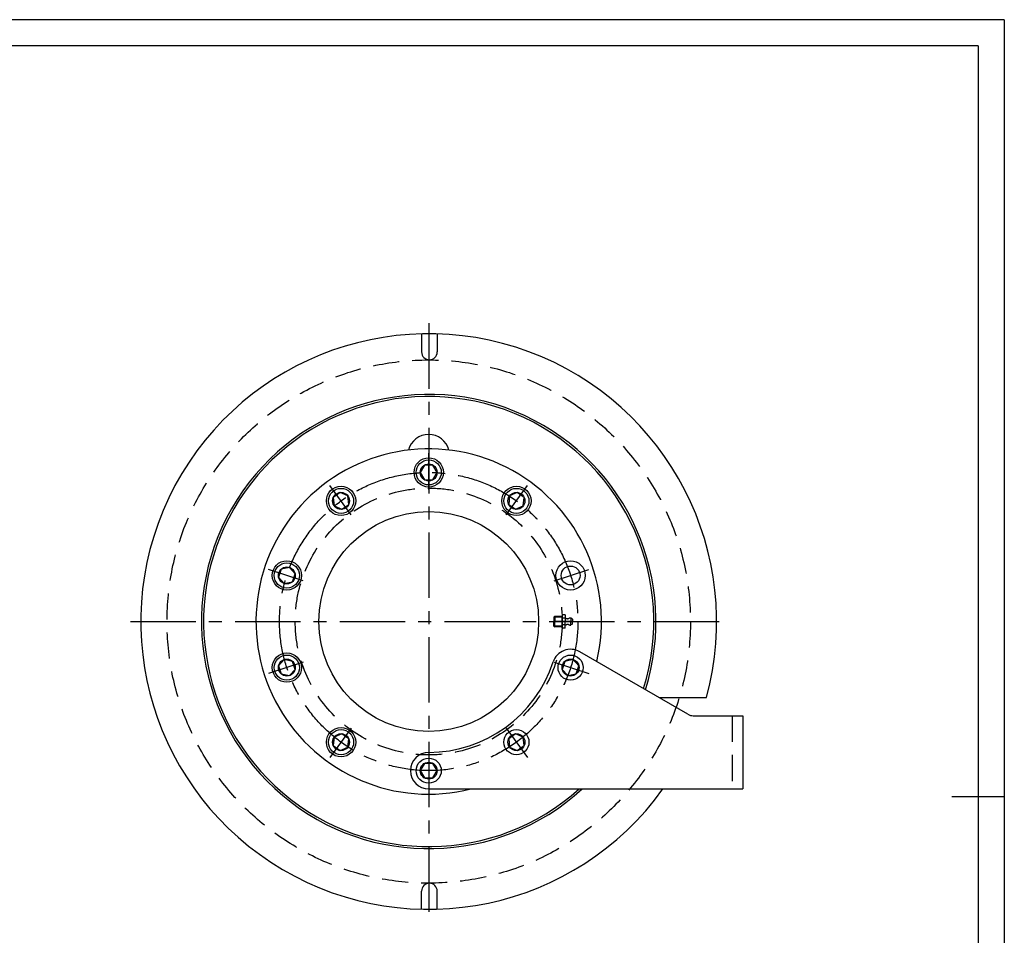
# Model space of a CAD drawing. Header units: millimetres. Extents: x -130 to 1975, y -25 to 1460.
# Tile 7 of 7: x 1034 to 1975, y 585 to 1460. Entities that reach past the tile are written whole.
import ezdxf

# ---------------------------------------------------------------- set-up
doc = ezdxf.new("R2010")
doc.units = ezdxf.units.MM
doc.header["$LTSCALE"] = 50
doc.linetypes.add('CENTER', pattern=[2, 1.25, -0.25, 0.25, -0.25])
doc.linetypes.add('DASHED', pattern=[0.75, 0.5, -0.25])
for name, color, linetype in [('1轮廓实线层', 7, 'Continuous'), ('2细线层', 4, 'Continuous'), ('3中心线层', 1, 'CENTER'), ('4虚线层', 6, 'DASHED'), ('图框层', 7, 'Continuous')]:
    doc.layers.add(name, color=color, linetype=linetype)

msp = doc.modelspace()

# ---------------------------------------------------------------- linework, layer by layer
at = {"layer": '1轮廓实线层'}
for p, q in [((1418.33, 1159.79), (1418.33, 1142.48)), ((1433.33, 1159.79), (1433.33, 1142.48)), ((1421.14, 1034.36), (1417.1, 1027.36)), ((1417.1, 1027.36), (1421.14, 1020.36)), ((1429.21, 1034.36), (1421.14, 1034.36)), ((1433.25, 1027.36), (1429.21, 1034.36)), ((1429.21, 1020.36), (1433.25, 1027.36)), ((1421.14, 1020.36), (1429.21, 1020.36)), ((1340.56, 1008.18), (1334.03, 1003.44)), ((1347.95, 1004.9), (1340.56, 1008.18)), ((1509.78, 1008.18), (1502.4, 1004.9)), ((1516.31, 1003.44), (1509.78, 1008.18)), ((1334.03, 1003.44), (1334.88, 995.4)), ((1348.79, 996.86), (1347.95, 1004.9)), ((1502.4, 1004.9), (1501.55, 996.86)), ((1515.47, 995.4), (1516.31, 1003.44)), ((1334.88, 995.4), (1342.26, 992.11)), ((1342.26, 992.11), (1348.79, 996.86)), ((1501.55, 996.86), (1508.08, 992.11)), ((1508.08, 992.11), (1515.47, 995.4)), ((1284.24, 934.9), (1281.74, 927.22)), ((1292.14, 936.58), (1284.24, 934.9)), ((1297.55, 930.57), (1292.14, 936.58)), ((1281.74, 927.22), (1287.15, 921.22)), ((1287.15, 921.22), (1295.06, 922.9)), ((1295.06, 922.9), (1297.55, 930.57)), ((1672.85, 796.21), (1569.46, 855.98)), ((1287.15, 848.51), (1281.74, 842.5)), ((1295.06, 846.83), (1287.15, 848.51)), ((1297.55, 839.15), (1295.06, 846.83)), ((1555.29, 846.83), (1552.79, 839.15)), ((1563.19, 848.51), (1555.29, 846.83)), ((1568.6, 842.5), (1563.19, 848.51)), ((1281.74, 842.5), (1284.24, 834.83)), ((1292.14, 833.15), (1297.55, 839.15)), ((1552.79, 839.15), (1558.2, 833.15)), ((1566.11, 834.83), (1568.6, 842.5)), ((1284.24, 834.83), (1292.14, 833.15)), ((1558.2, 833.15), (1566.11, 834.83)), ((1645.17, 812.36), (1690.44, 812.36)), ((1677.85, 794.86), (1725.17, 794.86)), ((1725.17, 794.86), (1725.17, 724.86)), ((1334.88, 774.33), (1334.03, 766.29)), ((1342.26, 777.61), (1334.88, 774.33)), ((1348.79, 772.87), (1342.26, 777.61)), ((1347.95, 764.83), (1348.79, 772.87)), ((1508.08, 777.61), (1501.55, 772.87)), ((1501.55, 772.87), (1502.4, 764.83)), ((1515.47, 774.33), (1508.08, 777.61)), ((1516.31, 766.29), (1515.47, 774.33)), ((1334.03, 766.29), (1340.56, 761.54)), ((1340.56, 761.54), (1347.95, 764.83)), ((1502.4, 764.83), (1509.78, 761.54)), ((1509.78, 761.54), (1516.31, 766.29)), ((1421.14, 749.36), (1417.1, 742.36)), ((1429.21, 749.36), (1421.14, 749.36)), ((1433.25, 742.36), (1429.21, 749.36)), ((1417.1, 742.36), (1421.14, 735.36)), ((1421.14, 735.36), (1429.21, 735.36)), ((1429.21, 735.36), (1433.25, 742.36)), ((1425.17, 724.86), (1725.17, 724.86)), ((1975, 717.5), (1925, 717.5)), ((1418.33, 609.94), (1418.33, 627.24)), ((1433.33, 609.94), (1433.33, 627.24))]:
    msp.add_line(p, q, dxfattribs=at)
for centre, radius in [((1425.17, 1027.36), 14), ((1425.17, 1027.36), 12), ((1425.17, 1027.36), 8.08), ((1341.41, 1000.15), 14), ((1341.41, 1000.15), 12), ((1341.41, 1000.15), 8.08), ((1508.93, 1000.15), 14), ((1508.93, 1000.15), 12), ((1508.93, 1000.15), 8.08), ((1425.17, 884.86), 105), ((1289.65, 928.9), 14), ((1289.65, 928.9), 12), ((1560.7, 928.9), 14), ((1289.65, 928.9), 8.08), ((1560.7, 928.9), 9), ((1289.65, 840.83), 14), ((1289.65, 840.83), 12), ((1289.65, 840.83), 8.08), ((1560.7, 840.83), 12), ((1560.7, 840.83), 8.08), ((1341.41, 769.58), 14), ((1341.41, 769.58), 12), ((1508.93, 769.58), 12), ((1341.41, 769.58), 8.08), ((1508.93, 769.58), 8.08), ((1425.17, 742.36), 12), ((1425.17, 742.36), 8.08)]:
    msp.add_circle(centre, radius, dxfattribs=at)
for centre, radius, start, end in [((1425.17, 884.86), 275, 344.71406, 324.42147), ((1425.83, 1142.48), 7.5, 180, 0), ((1425.17, 884.86), 217.05, 342.52939, 312.50904), ((1425.17, 884.86), 215.05, 342.64815, 311.92444), ((1425.17, 1043.61), 20, 14.81266, 165.18734), ((1425.17, 884.86), 165, 346.59208, 284.14111), ((1560.7, 840.83), 17.5, 59.9673, 162), ((1425.17, 884.86), 125, 270, 342), ((1677.85, 804.86), 10, 239.9673, 270), ((1425.17, 742.36), 17.5, 90, 270), ((1425.83, 627.24), 7.5, 0, 180)]:
    msp.add_arc(centre, radius, start, end, dxfattribs=at)
at = {"layer": '2细线层'}
for q in [(-125, 1460), (1975, -25)]:
    msp.add_line((1975, 1460), q, dxfattribs=at)
at = {"layer": '3中心线层'}
for p, q in [((1425.17, 1169.86), (1425.17, 599.86)), ((1425.17, 1010.93), (1425.17, 1045.66)), ((1351.07, 986.86), (1330.66, 1014.95)), ((1499.27, 986.86), (1519.68, 1014.95)), ((1305.27, 923.82), (1272.25, 934.55)), ((1545.07, 923.82), (1578.1, 934.55)), ((1140.17, 884.86), (1710.17, 884.86)), ((1562.67, 884.79), (1544.67, 884.79)), ((1305.27, 845.9), (1272.25, 835.17)), ((1545.07, 845.9), (1578.1, 835.17)), ((1351.07, 782.87), (1330.66, 754.78)), ((1499.27, 782.87), (1519.68, 754.78)), ((1425.17, 758.79), (1425.17, 724.07))]:
    msp.add_line(p, q, dxfattribs=at)
msp.add_circle((1425.17, 884.86), 142.5, dxfattribs=at)
at = {"layer": '4虚线层'}
for p, q in [((1545.63, 889.79), (1544.67, 889.04)), ((1544.67, 889.04), (1544.67, 884.79)), ((1552.67, 889.04), (1544.67, 889.04)), ((1562.67, 884.79), (1544.67, 884.79)), ((1562.67, 884.79), (1544.67, 884.79)), ((1544.67, 880.54), (1544.67, 884.79)), ((1545.63, 889.79), (1545.63, 884.79)), ((1552.67, 889.79), (1545.63, 889.79)), ((1545.63, 879.79), (1545.63, 884.79)), ((1552.67, 891.14), (1552.67, 884.79)), ((1555.67, 891.14), (1552.67, 891.14)), ((1552.67, 884.79), (1552.67, 890.29)), ((1555.67, 887.97), (1552.67, 887.97)), ((1552.67, 884.79), (1552.67, 879.29)), ((1552.67, 878.44), (1552.67, 884.79)), ((1555.67, 891.14), (1555.67, 884.79)), ((1555.67, 878.44), (1555.67, 884.79)), ((1561.07, 888.02), (1561.07, 884.79)), ((1562.67, 887.19), (1561.07, 888.02)), ((1561.07, 881.56), (1561.07, 884.79)), ((1562.67, 887.19), (1562.67, 884.79)), ((1562.67, 887.19), (1562.67, 884.79)), ((1562.67, 882.39), (1562.67, 884.79)), ((1562.67, 882.39), (1562.67, 884.79)), ((1552.67, 880.54), (1544.67, 880.54)), ((1544.67, 880.54), (1545.63, 879.79)), ((1552.67, 879.79), (1545.63, 879.79)), ((1555.67, 881.62), (1552.67, 881.62)), ((1555.67, 878.44), (1552.67, 878.44)), ((1562.67, 882.39), (1561.07, 881.56)), ((1715.17, 794.86), (1715.17, 724.86))]:
    msp.add_line(p, q, dxfattribs=at)
for radius in [250, 127.5]:
    msp.add_circle((1425.17, 884.86), radius, dxfattribs=at)
for centre, start, end in [((1557.89, 890.89), 227.83629, 292.4456), ((1560.41, 884.79), 78.34162, 112.44561), ((1557.89, 878.69), 67.55439, 132.16371), ((1560.41, 884.79), 247.5544, 281.65838)]:
    msp.add_arc(centre, 3.3, start, end, dxfattribs=at)
at = {"layer": '图框层'}
for q in [(0, 1435), (1950, 0)]:
    msp.add_line((1950, 1435), q, dxfattribs=at)

doc.saveas('drawing.dxf')
